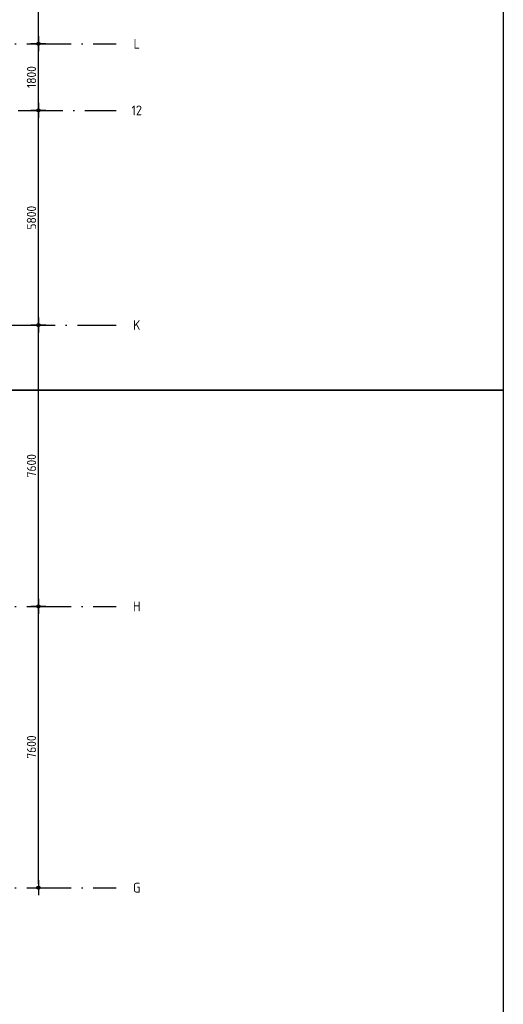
# Model space of a CAD drawing. Header units: millimetres. Extents: x 20872 to 297961, y -293704 to 213007.
# Tile 225 of 242: x 166797 to 179860, y -29071 to -2470. Entities that reach past the tile are written whole.
import ezdxf
from ezdxf.enums import TextEntityAlignment as Align
from ezdxf.xclip import XClip

# ---------------------------------------------------------------- set-up
doc = ezdxf.new("R2010")
doc.units = ezdxf.units.MM
doc.header["$LTSCALE"] = 100
doc.header["$XCLIPFRAME"] = 2
doc.linetypes.add('ACAD_ISO10W100', pattern=[18, 12, -3, 0, -3])
doc.layers.get('Defpoints').update_dxf_attribs({"color": 181})
for name, color, linetype in [('A--L$7--_stramien', 1, 'Continuous'), ('A--T$7--_stramien', 7, 'Continuous'), ('XREFS', 9, 'Continuous')]:
    doc.layers.add(name, color=color, linetype=linetype)
doc.styles.add('BRON standaard', font='isocp.shx')
doc.styles.add('BURO maatvoering', font='isocp.shx')
doc.styles.add('JINX maatvoering', font='isocp.shx')
doc.dimstyles.new('JINX maatvoering 1-100', dxfattribs={"dimscale": 100, "dimtxt": 2.5, "dimasz": 1, "dimexe": 125, "dimexo": 0, "dimtad": 1, "dimdec": 0, "dimzin": 12, "dimdsep": 46, "dimtxsty": 'JINX maatvoering', "dimblk": 'BURO_maatvoeringssymbool_01', "dimcen": 2, "dimse1": 1, "dimse2": 1, "dimclrd": 1, "dimclrt": 7, "dimadec": 0, "dimazin": 0, "dimtfac": 1, "dimtdec": 0, "dimtix": 1, "dimtofl": 0, "dimtmove": 0, "dimatfit": 3, "dimldrblk": 'DOT', "dimfxl": 1, "dimtolj": 1, "dimtzin": 0, "dimarcsym": 0})

# ---------------------------------------------------------------- blocks, each defined once
blk = doc.blocks.new('AL_stramlab_01_P03_BV')
at = {"color": 4, "linetype": 'Continuous', "lineweight": -2, "style": 'BRON standaard'}
blk.add_attdef('LABEL', text='', height=350, dxfattribs=at).set_placement((0, 0), align=Align.MIDDLE_CENTER)
blk = doc.blocks.new('AB2_D_DV_MV_maatvoeringssymbool_01')
at = {"color": 1}
for p, q in [((-2, 0), (2, 0)), ((0, -2), (0, 2))]:
    blk.add_line(p, q, dxfattribs=at)
blk.add_circle((0, 0), 0.4, dxfattribs=at)
blk = doc.blocks.new('*D274')
at = {"color": 1, "lineweight": -2, "transparency": 16777216}
blk.add_line((167303, 100), (167303, 7500), dxfattribs=at)
at = {"layer": 'Defpoints', "color": 0, "transparency": 16777216}
for p in [(167303, 7600), (169405, 7600), (169405, 0)]:
    blk.add_point(p, dxfattribs=at)
at = {"color": 1, "lineweight": -2, "transparency": 16777216, "xscale": 100, "yscale": 100, "zscale": 100}
for p, rotation in [((167303, 7600), 90), ((167303, 0), 270)]:
    blk.add_blockref('AB2_D_DV_MV_maatvoeringssymbool_01', p, dxfattribs=dict(at, rotation=rotation))
at = {"color": 7, "transparency": 16777216, "insert": (167116, 3800), "char_height": 250, "attachment_point": 5, "rotation": 90, "style": 'JINX maatvoering'}
blk.add_mtext('\\A1;7600', dxfattribs=at)
blk = doc.blocks.new('_Dot')
at = {"color": 0, "linetype": 'ByBlock', "lineweight": -2}
blk.add_line((-0.5, 0), (-1, 0), dxfattribs=at)
at = {"color": 0, "linetype": 'ByBlock', "const_width": 0.5}
blk.add_lwpolyline([(-0.25, 0, 1), (0.25, 0, 1)], format="xyb", close=True, dxfattribs=at)
blk = doc.blocks.new('BURO_maatvoeringssymbool_01')
at = {"color": 1}
for p, q in [((-2, 0), (2, 0)), ((0, -2), (0, 2))]:
    blk.add_line(p, q, dxfattribs=at)
blk.add_circle((0, 0), 0.4, dxfattribs=at)
blk = doc.blocks.new('*D275')
at = {"color": 1, "lineweight": -2, "transparency": 16777216}
blk.add_line((167303, 7700), (167303, 15100), dxfattribs=at)
at = {"layer": 'Defpoints', "color": 0, "transparency": 16777216}
for p in [(167303, 15200), (169405, 15200), (169405, 7600)]:
    blk.add_point(p, dxfattribs=at)
at = {"color": 1, "lineweight": -2, "transparency": 16777216, "xscale": 100, "yscale": 100, "zscale": 100}
for p, rotation in [((167303, 15200), 90), ((167303, 7600), 270)]:
    blk.add_blockref('AB2_D_DV_MV_maatvoeringssymbool_01', p, dxfattribs=dict(at, rotation=rotation))
at = {"color": 7, "transparency": 16777216, "insert": (167116, 11400), "char_height": 250, "attachment_point": 5, "rotation": 90, "style": 'JINX maatvoering'}
blk.add_mtext('\\A1;7600', dxfattribs=at)
blk = doc.blocks.new('*D276')
at = {"color": 1, "lineweight": -2, "transparency": 16777216}
blk.add_line((167303, 15300), (167303, 20900), dxfattribs=at)
at = {"layer": 'Defpoints', "color": 0, "transparency": 16777216}
for p in [(167303, 21000), (169406, 21000), (169405, 15200)]:
    blk.add_point(p, dxfattribs=at)
at = {"color": 1, "lineweight": -2, "transparency": 16777216, "xscale": 100, "yscale": 100, "zscale": 100}
for p, rotation in [((167303, 21000), 90), ((167303, 15200), 270)]:
    blk.add_blockref('AB2_D_DV_MV_maatvoeringssymbool_01', p, dxfattribs=dict(at, rotation=rotation))
at = {"color": 7, "transparency": 16777216, "insert": (167116, 18100), "char_height": 250, "attachment_point": 5, "rotation": 90, "style": 'JINX maatvoering'}
blk.add_mtext('\\A1;5800', dxfattribs=at)
blk = doc.blocks.new('*D277')
at = {"color": 1, "lineweight": -2, "transparency": 16777216}
blk.add_line((167303, 21100), (167303, 22700), dxfattribs=at)
at = {"layer": 'Defpoints', "color": 0, "transparency": 16777216}
for p in [(167303, 22800), (169405, 22800), (169406, 21000)]:
    blk.add_point(p, dxfattribs=at)
at = {"color": 1, "lineweight": -2, "transparency": 16777216, "xscale": 100, "yscale": 100, "zscale": 100}
for p, rotation in [((167303, 22800), 90), ((167303, 21000), 270)]:
    blk.add_blockref('AB2_D_DV_MV_maatvoeringssymbool_01', p, dxfattribs=dict(at, rotation=rotation))
at = {"color": 7, "transparency": 16777216, "insert": (167116, 21900), "char_height": 250, "attachment_point": 5, "rotation": 90, "style": 'JINX maatvoering'}
blk.add_mtext('\\A1;1800', dxfattribs=at)
blk = doc.blocks.new('*D278')
at = {"color": 1, "lineweight": -2, "transparency": 16777216}
blk.add_line((167303, 22900), (167303, 28100), dxfattribs=at)
at = {"layer": 'Defpoints', "color": 0, "transparency": 16777216}
for p in [(167303, 28200), (169406, 28200), (169405, 22800)]:
    blk.add_point(p, dxfattribs=at)
at = {"color": 1, "lineweight": -2, "transparency": 16777216, "xscale": 100, "yscale": 100, "zscale": 100}
for p, rotation in [((167303, 28200), 90), ((167303, 22800), 270)]:
    blk.add_blockref('AB2_D_DV_MV_maatvoeringssymbool_01', p, dxfattribs=dict(at, rotation=rotation))
at = {"color": 7, "transparency": 16777216, "insert": (167116, 25500), "char_height": 250, "attachment_point": 5, "rotation": 90, "style": 'JINX maatvoering'}
blk.add_mtext('\\A1;5400', dxfattribs=at)
blk = doc.blocks.new('stramienlijnen_1')
at = {"layer": 'A--L$7--_stramien', "color": 1, "linetype": 'ACAD_ISO10W100', "lineweight": -3}
for p, q in [((138184.5, 22800), (169405.3, 22800)), ((164959.5, 21000), (169405.6, 21000)), ((138184.5, 15200), (169405.3, 15200)), ((138184.5, 7600), (169405.3, 7600)), ((138184.5, 0), (169405.3, 0))]:
    blk.add_line(p, q, dxfattribs=at)
at = {"layer": 'A--T$7--_stramien', "color": 7, "linetype": 'Continuous', "lineweight": -3}
ref = blk.add_blockref('AL_stramlab_01_P03_BV', (169959.2, 22800), dxfattribs=dict(at, xscale=75, yscale=75, zscale=75))
ref.add_attrib('LABEL', 'L', dxfattribs={"layer": '0', "color": 4, "linetype": 'Continuous', "lineweight": -2, "height": 262.5, "style": 'BURO maatvoering'}).set_placement((169959.2, 22800), align=Align.MIDDLE_CENTER)
ref = blk.add_blockref('AL_stramlab_01_P03_BV', (169959.5, 21000), dxfattribs=dict(at, xscale=75, yscale=75, zscale=75))
ref.add_attrib('LABEL', '12', dxfattribs={"layer": '0', "color": 4, "linetype": 'Continuous', "lineweight": -2, "height": 262.5, "style": 'BURO maatvoering'}).set_placement((169959.5, 21000), align=Align.MIDDLE_CENTER)
ref = blk.add_blockref('AL_stramlab_01_P03_BV', (169959.2, 15200), dxfattribs=dict(at, xscale=75, yscale=75, zscale=75))
ref.add_attrib('LABEL', 'K', dxfattribs={"layer": '0', "color": 4, "linetype": 'Continuous', "lineweight": -2, "height": 262.5, "style": 'BURO maatvoering'}).set_placement((169959.2, 15200), align=Align.MIDDLE_CENTER)
ref = blk.add_blockref('AL_stramlab_01_P03_BV', (169959.2, 7600), dxfattribs=dict(at, xscale=75, yscale=75, zscale=75))
ref.add_attrib('LABEL', 'H', dxfattribs={"layer": '0', "color": 4, "linetype": 'Continuous', "lineweight": -2, "height": 262.5, "style": 'BURO maatvoering'}).set_placement((169959.2, 7600), align=Align.MIDDLE_CENTER)
ref = blk.add_blockref('AL_stramlab_01_P03_BV', (169959.2, 0), dxfattribs=dict(at, xscale=75, yscale=75, zscale=75))
ref.add_attrib('LABEL', 'G', dxfattribs={"layer": '0', "color": 4, "linetype": 'Continuous', "lineweight": -2, "height": 262.5, "style": 'BURO maatvoering'}).set_placement((169959.2, 0), align=Align.MIDDLE_CENTER)
at = {"color": 7}
for base, p1, p2, picture, middle in [((167303.1, 28200), (169405.3, 22800), (169405.6, 28200), '*D278', (167115.6, 25500)), ((167303.1, 22800), (169405.6, 21000), (169405.3, 22800), '*D277', (167115.6, 21900)), ((167303.1, 21000), (169405.3, 15200), (169405.6, 21000), '*D276', (167115.6, 18100)), ((167303.1, 15200), (169405.3, 7600), (169405.3, 15200), '*D275', (167115.6, 11400)), ((167303.1, 7600), (169405.3, 0), (169405.3, 7600), '*D274', (167115.6, 3800))]:
    dim = blk.add_linear_dim(base=base, p1=p1, p2=p2, angle=90, dimstyle='JINX maatvoering 1-100', dxfattribs=at)
    dim.commit()
    dim.dimension.update_dxf_attribs({"geometry": picture, "text_midpoint": middle})
blk = doc.blocks.new('1e verdieping bestaand leeg')
at = {"layer": 'A--T$7--_stramien'}
blk.add_blockref('stramienlijnen_1', (0, 0), dxfattribs=at)
blk = doc.blocks.new('2016-01-28 101 1e verdieping bestaand')
at = {"layer": 'A--L$7--_stramien'}
blk.add_blockref('stramienlijnen_1', (0, 0), dxfattribs=at)

msp = doc.modelspace()

# ---------------------------------------------------------------- linework, layer by layer
at = {"layer": 'Defpoints'}
for points in [[(116766, 56343), (116766, 89763), (179860, 89763), (179860, -12477), (164491, -12477), (116766, 3849)], [(116766, 3849), (164491, -12477), (179860, -12477), (179860, -37617), (20872, -37617), (20872, 56343), (116766, 56343)]]:
    msp.add_lwpolyline(points, close=True, dxfattribs=at)

# ---------------------------------------------------------------- block references
at = {"layer": 'XREFS', "color": 32, "true_color": 0xcb7615}
ref = msp.add_blockref('1e verdieping bestaand leeg', (-1, -25920), dxfattribs=at)
XClip(ref).set_block_clipping_path([(116767.0762143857, 82263.1420219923), (116767.0762143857, 115683.1420219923), (179861.0762143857, 115683.1420219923), (179861.0762143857, 13442.9004429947), (164491.5066313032, 13442.9004429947), (116767.0762143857, 29769.3836009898)])
at = {"layer": 'XREFS', "color": 31, "true_color": 0xdec496}
ref = msp.add_blockref('2016-01-28 101 1e verdieping bestaand', (-1, -25920), dxfattribs=at)
XClip(ref).set_block_clipping_path([(116767.0762143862, 29769.3836009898), (164491.5066313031, 13442.9004429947), (179861.0762143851, 13442.9004429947), (179861.0762143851, -11696.8579780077), (20873.0762143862, -11696.8579780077), (20873.0762143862, 82263.1420219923), (116767.0762143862, 82263.1420219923)])

doc.saveas('drawing.dxf')
